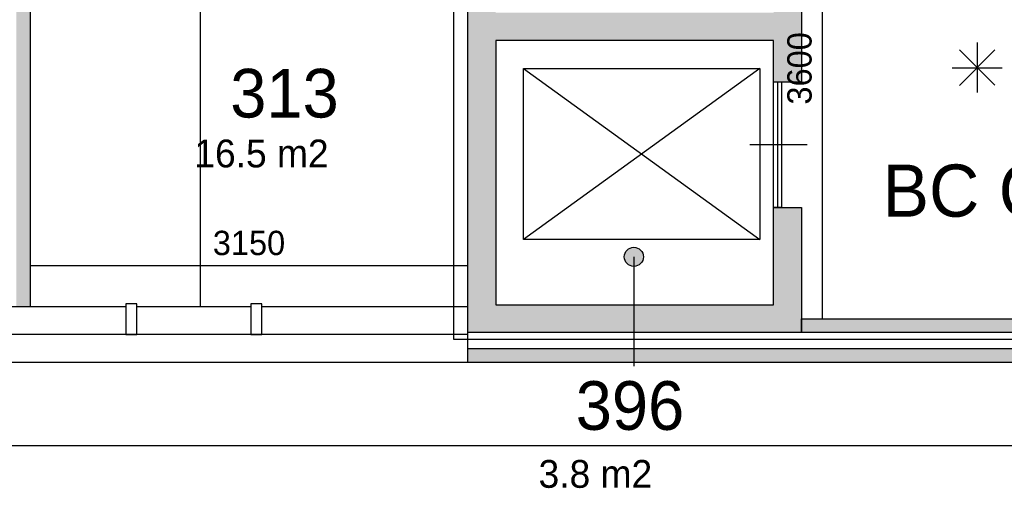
# Model space of a CAD drawing. Extents: x 425211 to 560437, y -104998 to -15578.
# Tile 21 of 33: x 521512 to 528597, y -46018 to -42648. Entities that reach past the tile are written whole.
import ezdxf

# ---------------------------------------------------------------- set-up
doc = ezdxf.new("R2010")
doc.units = 0
doc.header["$MEASUREMENT"] = 0
doc.header["$PDMODE"] = 35
doc.header["$PDSIZE"] = -0.5
doc.layers.get('0').update_dxf_attribs({"linetype": 'CONTINUOUS'})
doc.layers.get('DEFPOINTS').update_dxf_attribs({"linetype": 'CONTINUOUS'})
for name, color, linetype in [('AA$1A---_ARCEER', 252, 'CONTINUOUS'), ('AL21----_BUITENWAND', 252, 'CONTINUOUS'), ('AL22----_BINNENWAND', 252, 'CONTINUOUS'), ('AL32----_BINNENKOZIJN', 252, 'CONTINUOUS'), ('AM$1A---_MAATVOERING', 252, 'CONTINUOUS'), ('AT$1A---_TEKST', 252, 'CONTINUOUS'), ('Brandweer', 252, 'CONTINUOUS'), ('LAYER01', 252, 'CONTINUOUS'), ('M2', 252, 'CONTINUOUS'), ('OMPARTIMENTERING', 252, 'CONTINUOUS')]:
    doc.layers.add(name, color=color, linetype=linetype)
doc.styles.add('B-01', font='b-gbp')
doc.dimstyles.new('BBA_STAND', dxfattribs={"dimtxt": 175, "dimasz": 1, "dimexe": 1, "dimexo": 0.001, "dimgap": 75, "dimtad": 1, "dimdec": 0, "dimzin": 0, "dimdsep": 46, "dimtxsty": 'B-01', "dimblk": 'NONE', "dimblk1": 'NONE', "dimblk2": 'PIJL1', "dimcen": 1, "dimse1": 1, "dimse2": 1, "dimclrd": 256, "dimclre": 1, "dimclrt": 256, "dimadec": 0, "dimazin": 0, "dimtfac": 1, "dimtdec": 0, "dimtmove": 0, "dimatfit": 0, "dimldrblk": 'PIJL1', "dimfxl": 1, "dimtolj": 1, "dimtzin": 0, "dimarcsym": 0})

# ---------------------------------------------------------------- blocks, each defined once
blk = doc.blocks.new('*D48')
at = {"layer": 'AM$1A---_MAATVOERING', "lineweight": -2, "transparency": 16777216}
blk.add_line((522810, -39447.3), (522810, -44712), dxfattribs=at)
at = {"layer": 'DEFPOINTS', "color": 0, "transparency": 16777216}
for p in [(523160, -39447.3), (522810, -44712), (523160, -44712)]:
    blk.add_point(p, dxfattribs=at)
at = {"layer": 'AM$1A---_MAATVOERING', "transparency": 16777216, "insert": (522647.5, -42079.6), "char_height": 175, "attachment_point": 5, "rotation": 90, "style": 'B-01'}
blk.add_mtext('\\A1;5265', dxfattribs=at)
blk = doc.blocks.new('_None')
blk = doc.blocks.new('PIJL1')
at = {"color": 1, "linetype": 'ByBlock'}
blk.add_line((0, 82.6), (0, -82.6), dxfattribs=at)
blk.add_solid([(-100, 16.7), (-100, -16.7), (0, 0)], dxfattribs=at)
blk = doc.blocks.new('*D49')
at = {"layer": 'AM$1A---_MAATVOERING', "lineweight": -2, "transparency": 16777216}
blk.add_line((524737.4, -44417), (521587.4, -44417), dxfattribs=at)
at = {"layer": 'DEFPOINTS', "color": 0, "transparency": 16777216}
for p in [(521587.4, -44417), (521587.4, -44712), (524737.4, -44712)]:
    blk.add_point(p, dxfattribs=at)
at = {"layer": 'AM$1A---_MAATVOERING', "transparency": 16777216, "insert": (523162.4, -44254.5), "char_height": 175, "attachment_point": 5, "style": 'B-01'}
blk.add_mtext('\\A1;3150', dxfattribs=at)
blk = doc.blocks.new('*D101')
at = {"layer": 'AM$1A---_MAATVOERING', "lineweight": -2, "transparency": 16777216}
blk.add_line((527287, -41198), (527287, -44798), dxfattribs=at)
at = {"layer": 'DEFPOINTS', "color": 0, "transparency": 16777216}
for p in [(527137.4, -41198), (527137.4, -44798), (527287, -44798)]:
    blk.add_point(p, dxfattribs=at)
at = {"layer": 'AM$1A---_MAATVOERING', "transparency": 16777216, "insert": (527124.5, -42998), "char_height": 175, "attachment_point": 5, "rotation": 90, "style": 'B-01'}
blk.add_mtext('\\A1;3600', dxfattribs=at)

msp = doc.modelspace()

# ---------------------------------------------------------------- hatches: boundary and pattern name
at = {"layer": 'AA$1A---_ARCEER'}
h = msp.add_hatch(color=256, dxfattribs=at)
h.paths.add_polyline_path([(521337.4, -23248), (521337.4, -23148), (520787.4, -23148), (520787.4, -17904), (520687.4, -17904), (520687.4, -23248)])
h.paths.add_polyline_path([(521587.4, -44712), (521587.4, -39448), (522977.4, -39448), (522977.4, -39348), (521537.4, -39348), (519237.4, -39348), (519237.4, -39448), (521487.4, -39448), (521487.4, -44712)])
h.paths.add_polyline_path([(517195.5, -44678), (517195.5, -40547.9), (517464.6, -40345), (517404.4, -40265.1), (517095.5, -40498.1), (517095.5, -44678)])
h.paths.add_polyline_path([(520632.5, -31598), (520632.5, -31498), (519237.4, -31498), (519237.4, -31598)])
h = msp.add_hatch(color=256, dxfattribs=at)
h.paths.add_polyline_path([(528024.4, -27748), (528024.4, -29898), (528124.4, -29898), (528124.4, -27648), (521824.4, -27648), (521824.4, -29898), (521924.4, -29898), (521924.4, -27748)])
h.paths.add_polyline_path([(526937.4, -39498), (526937.4, -40098), (527137.4, -40098), (527137.4, -39298), (524737.4, -39298), (524737.4, -42698), (524737.4, -44898), (527137.4, -44898), (527137.4, -44798), (527137.4, -43998), (526937.4, -43998), (526937.4, -44698), (524937.4, -44698), (524937.4, -42798), (526937.4, -42798), (526937.4, -43098), (527137.4, -43098), (527137.4, -42698), (527137.4, -41098), (527037.4, -41098), (526937.4, -41098), (526937.4, -42598), (524937.4, -42598), (524937.4, -39498)])
h.paths.add_polyline_path([(533337.4, -45112), (533337.4, -45012), (524737.4, -45012), (524737.4, -45112)])
msp.add_hatch(color=256, dxfattribs=at).paths.add_polyline_path([(529467.4, -44898), (529467.4, -44798), (527137.4, -44798), (527137.4, -44898)])
at = {"layer": 'AT$1A---_TEKST'}
msp.add_hatch(color=256, dxfattribs=at).paths.add_polyline_path([(525931.8, -44284.4, 1), (525931.8, -44421.9, 1)])

# ---------------------------------------------------------------- linework, layer by layer
at = {"layer": 'AL21----_BUITENWAND'}
for p, q in [((522275.4, -44712), (520817.4, -44712)), ((523175.4, -44712), (522355.4, -44712)), ((524737.4, -44712), (523255.4, -44712)), ((524737.4, -45112), (524737.4, -44712)), ((524737.4, -44912), (520817.4, -44912)), ((524737.4, -45112), (520737.4, -45112))]:
    msp.add_line(p, q, dxfattribs=at)
for points in [[(522275.4, -44692), (522275.4, -44912), (522355.4, -44912), (522355.4, -44692)], [(523175.4, -44692), (523175.4, -44912), (523255.4, -44912), (523255.4, -44692)]]:
    msp.add_lwpolyline(points, close=True, dxfattribs=at)
msp.add_lwpolyline([(541451.4, -45712), (512623.4, -45712)], dxfattribs=at)
at = {"layer": 'AL22----_BINNENWAND'}
for p, q in [((525137.4, -42998), (526837.4, -42998)), ((525137.4, -44228), (525137.4, -42998)), ((526837.4, -42998), (526837.4, -44228)), ((526837.4, -44228), (525137.4, -44228))]:
    msp.add_line(p, q, dxfattribs=at)
for points in [[(524737.4, -42698), (524737.4, -39298)], [(521587.4, -39448), (521587.4, -44712)], [(527137.4, -41098), (527137.4, -42698)], [(524737.4, -44898), (524737.4, -42698)], [(527137.4, -42698), (527137.4, -43098)], [(526937.4, -42798), (524937.4, -42798)], [(524937.4, -42798), (524937.4, -44698)], [(526937.4, -43098), (526937.4, -42798)], [(526837.4, -42998), (525137.4, -44228)], [(525137.4, -42998), (526837.4, -44228)], [(526837.4, -42998), (525137.4, -44228)], [(525137.4, -42998), (526837.4, -44228)], [(527137.4, -43098), (526937.4, -43098)], [(526937.4, -44698), (526937.4, -43998)], [(526937.4, -43998), (527137.4, -43998)], [(527137.4, -43998), (527137.4, -44898)], [(524937.4, -44698), (526937.4, -44698)], [(521587.4, -44712), (521487.4, -44712)], [(527137.4, -44798), (529467.4, -44798)], [(527137.4, -44898), (527137.4, -44798)], [(527137.4, -44898), (524737.4, -44898)], [(529467.4, -44898), (527137.4, -44898)], [(524737.4, -45012), (533337.4, -45012)], [(524737.4, -45112), (524737.4, -45012)], [(533337.4, -45112), (524737.4, -45112)]]:
    msp.add_lwpolyline(points, dxfattribs=at)
at = {"layer": 'AL32----_BINNENKOZIJN'}
for points in [[(526997.4, -43098), (526937.4, -43098)], [(526997.4, -43098), (526937.4, -43098)], [(526937.4, -43998), (526937.4, -43098)], [(526937.4, -43998), (526937.4, -43098)], [(526967.4, -43998), (526967.4, -43098)], [(526967.4, -43998), (526967.4, -43098)], [(526997.4, -43998), (526997.4, -43098)], [(526997.4, -43998), (526997.4, -43098)], [(527178.4, -43548), (526967.4, -43548), (526767.4, -43548)], [(526997.4, -43998), (526937.4, -43998)], [(526997.4, -43998), (526937.4, -43998)]]:
    msp.add_lwpolyline(points, dxfattribs=at)
at = {"layer": 'AT$1A---_TEKST'}
msp.add_line((525931.8, -44353.2), (525931.8, -45138.4), dxfattribs=at)
msp.add_circle((525931.8, -44353.2), 68.8, dxfattribs=at)
at = {"layer": 'Brandweer'}
for p, q in [((528401.8, -42812.5, 2600), (528401.8, -43172.3, 2600)), ((528274.6, -42865.2, 2600), (528529, -43119.6, 2600)), ((528274.6, -43120.9, 2600), (528530.3, -42865.2, 2600)), ((528221, -42993.3, 2600), (528582.6, -42993.3, 2600))]:
    msp.add_line(p, q, dxfattribs=at)
at = {"layer": 'OMPARTIMENTERING', "ltscale": 800}
for p, q in [((524637.4, -44948), (524637.4, -39248)), ((533517.4, -44948), (524637.4, -44948))]:
    msp.add_line(p, q, dxfattribs=at)

# ---------------------------------------------------------------- texts
at = {"layer": 'LAYER01', "style": 'B-01'}
for s, height, p in [('313', 350, (523027.4, -43351.4)), ('BC C2', 375, (527721, -44064.5)), ('396', 350, (525513.3, -45597.3))]:
    msp.add_text(s, height=height, rotation=0, dxfattribs=at).set_placement(p)
at = {"layer": 'M2', "char_height": 200, "width": 1805, "attachment_point": 1, "style": 'B-01'}
for s, insert in [('16.5 m2', (522769, -43510)), ('3.8 m2', (525246, -45814))]:
    msp.add_mtext(s, dxfattribs=dict(at, insert=insert))

# ---------------------------------------------------------------- dimensions: what is measured, and where the dimension line sits
at = {"layer": 'AM$1A---_MAATVOERING'}
for base, p1, p2, picture, middle in [((522810, -44712), (523160, -39447.3), (523160, -44712), '*D48', (522647.5, -42079.6)), ((527287, -44798), (527137.4, -41198), (527137.4, -44798), '*D101', (527124.5, -42998))]:
    dim = msp.add_linear_dim(base=base, p1=p1, p2=p2, angle=270, dimstyle='BBA_STAND', dxfattribs=at)
    dim.commit()
    dim.dimension.update_dxf_attribs({"geometry": picture, "text_midpoint": middle})
dim = msp.add_linear_dim(base=(521587.4, -44417), p1=(524737.4, -44712), p2=(521587.4, -44712), dimstyle='BBA_STAND', dxfattribs=at)
dim.commit()
dim.dimension.update_dxf_attribs({"geometry": '*D49', "text_midpoint": (523162.4, -44254.5)})

doc.saveas('drawing.dxf')
